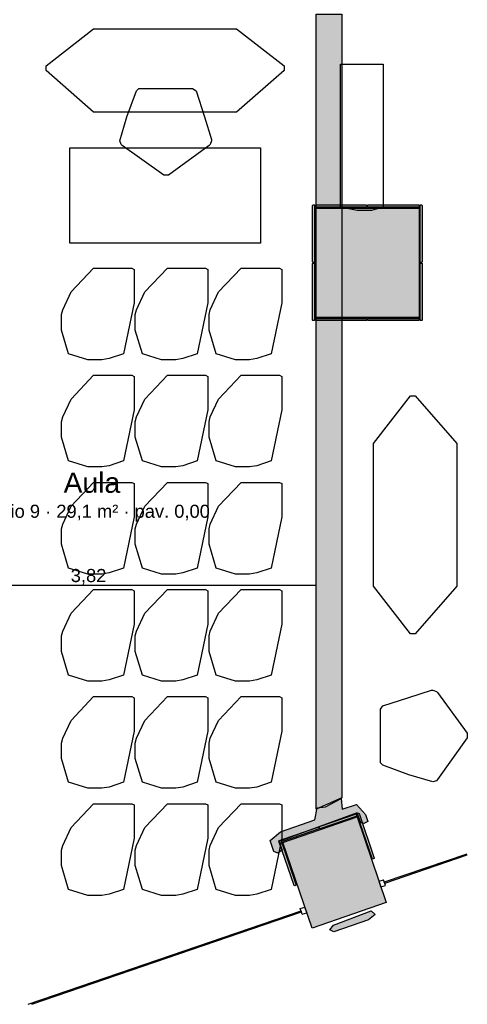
# Model space of a CAD drawing. Header units: millimetres. Extents: x -18533 to 137888, y -83624 to 7711.
# Tile 14 of 40: x 4591 to 8350, y -7025 to 1248. Entities that reach past the tile are written whole.
import ezdxf
from ezdxf.enums import TextEntityAlignment as Align

# ---------------------------------------------------------------- set-up
doc = ezdxf.new("R2010")
doc.units = ezdxf.units.MM
for name, color, linetype in [('A-ARREDI', 9, 'Continuous'), ('A-MISURE', 40, 'Continuous'), ('A-MURI-ESISTENTI', 7, 'Continuous'), ('A-MURI-NUOVI', 40, 'Continuous'), ('A-PILASTRI', 8, 'Continuous'), ('A-TESTI', 7, 'Continuous'), ('A-VETRINE', 4, 'Continuous')]:
    doc.layers.add(name, color=color, linetype=linetype)
doc.styles.add('VISIO', font='arial.ttf')

msp = doc.modelspace()

# ---------------------------------------------------------------- hatches: boundary and pattern name
at = {"layer": 'A-MURI-ESISTENTI'}
for points in [[(6725, -5740), (6695, -5650), (6780, -5575), (7070, -5475), (7090, -5375), (7160, -5365), (7290, -5295), (7300, -5385), (7420, -5345), (7495, -5430), (7515, -5490), (7480, -5505), (7455, -5500), (7424, -5415), (6768, -5656), (6795, -5730), (6760, -5755), (6725, -5740)], [(7195, -6400), (7225, -6359), (7542, -6240), (7575, -6270), (7520, -6315), (7230, -6415), (7195, -6400)]]:
    msp.add_hatch(color=7, dxfattribs=at).paths.add_polyline_path(points)
at = {"layer": 'A-MURI-NUOVI'}
msp.add_hatch(color=40, dxfattribs=at).paths.add_polyline_path([(7080, -5385), (7080, 1295), (7295, 1295), (7295, -5290), (7080, -5385)])
at = {"layer": 'A-PILASTRI'}
for points in [[(7067, -792), (7053, -792), (7049, -788), (7049, -313), (7053, -309), (7067, -309), (7067, -792)], [(7075, -327), (7075, -313), (7079, -309), (7503, -309), (7507, -313), (7507, -327), (7075, -327)], [(7513, -327), (7513, -313), (7517, -309), (7941, -309), (7945, -313), (7945, -327), (7513, -327)], [(7953, -309), (7967, -309), (7971, -313), (7971, -788), (7967, -792), (7953, -792), (7953, -309)], [(7945, -1255), (7075, -1255), (7075, -335), (7945, -335), (7945, -1255)], [(7067, -1281), (7053, -1281), (7049, -1277), (7049, -802), (7053, -798), (7067, -798), (7067, -1281)], [(7953, -798), (7967, -798), (7971, -802), (7971, -1277), (7967, -1281), (7953, -1281), (7953, -798)], [(7507, -1263), (7507, -1277), (7503, -1281), (7079, -1281), (7075, -1277), (7075, -1263), (7507, -1263)], [(7945, -1263), (7945, -1277), (7941, -1281), (7517, -1281), (7513, -1277), (7513, -1263), (7945, -1263)], [(6800, -5665), (7424, -5451), (7670, -6170), (7046, -6384), (6800, -5665)], [(7112, -5550), (7107, -5536), (7110, -5531), (7412, -5428), (7417, -5430), (7421, -5444), (7112, -5550)], [(7423, -5424), (7436, -5420), (7441, -5422), (7569, -5796), (7567, -5801), (7554, -5805), (7423, -5424)], [(6797, -5658), (6792, -5644), (6795, -5639), (7097, -5536), (7102, -5538), (7106, -5552), (6797, -5658)], [(6914, -6024), (6901, -6029), (6896, -6026), (6768, -5653), (6770, -5648), (6784, -5643), (6914, -6024)]]:
    msp.add_hatch(color=8, dxfattribs=at).paths.add_polyline_path(points)

# ---------------------------------------------------------------- linework, layer by layer
at = {"layer": 'A-ARREDI'}
for points in [[(6812, 860), (6812, 820), (6412, 470), (5212, 470), (4812, 820), (4812, 860), (5212, 1170), (6412, 1170), (6812, 860)], [(6812, 860), (6812, 820), (6412, 470), (5212, 470), (4812, 820), (4812, 860), (5212, 1170), (6412, 1170), (6812, 860)], [(7644.5, 873.7), (7644.5, -326.3), (7544.5, -356.3), (7424.5, -356.3), (7284.5, -326.3), (7284.5, 873.7), (7644.5, 873.7)], [(7644.5, 873.7), (7644.5, -326.3), (7544.5, -356.3), (7424.5, -356.3), (7284.5, -326.3), (7284.5, 873.7), (7644.5, 873.7)], [(6072, 650), (6142, 430), (6202, 240), (6202, 230), (6192, 200), (6182, 190), (5842, -60), (5802, -60), (5452, 190), (5442, 200), (5432, 230), (5492, 430), (5572, 650), (5592, 670), (6042, 670), (6072, 650)], [(6072, 650), (6142, 430), (6202, 240), (6202, 230), (6192, 200), (6182, 190), (5842, -60), (5802, -60), (5452, 190), (5442, 200), (5432, 230), (5492, 430), (5572, 650), (5592, 670), (6042, 670), (6072, 650)], [(6612, -630), (5012, -630), (5012, 170), (6612, 170), (6612, -630)], [(6612, -630), (5012, -630), (5012, 170), (6612, 170), (6612, -630)], [(5002, -1560), (4942, -1360), (4942, -1230), (4952, -1190), (5022, -1040), (5212, -840), (5532, -840), (5552, -850), (5552, -1130), (5462, -1560), (5342, -1600), (5282, -1610), (5162, -1610), (5002, -1560)], [(5002, -1560), (4942, -1360), (4942, -1230), (4952, -1190), (5022, -1040), (5212, -840), (5532, -840), (5552, -850), (5552, -1130), (5462, -1560), (5342, -1600), (5282, -1610), (5162, -1610), (5002, -1560)], [(5622, -1560), (5562, -1360), (5562, -1230), (5572, -1190), (5642, -1040), (5832, -840), (6152, -840), (6172, -850), (6172, -1130), (6082, -1560), (5962, -1600), (5902, -1610), (5782, -1610), (5622, -1560)], [(5622, -1560), (5562, -1360), (5562, -1230), (5572, -1190), (5642, -1040), (5832, -840), (6152, -840), (6172, -850), (6172, -1130), (6082, -1560), (5962, -1600), (5902, -1610), (5782, -1610), (5622, -1560)], [(6242, -1560), (6182, -1360), (6182, -1230), (6192, -1190), (6262, -1040), (6452, -840), (6772, -840), (6792, -850), (6792, -1130), (6702, -1560), (6582, -1600), (6522, -1610), (6402, -1610), (6242, -1560)], [(6242, -1560), (6182, -1360), (6182, -1230), (6192, -1190), (6262, -1040), (6452, -840), (6772, -840), (6792, -850), (6792, -1130), (6702, -1560), (6582, -1600), (6522, -1610), (6402, -1610), (6242, -1560)], [(5002, -2460), (4942, -2260), (4942, -2130), (4952, -2090), (5022, -1940), (5212, -1740), (5532, -1740), (5552, -1750), (5552, -2030), (5462, -2460), (5342, -2500), (5282, -2510), (5162, -2510), (5002, -2460)], [(5002, -2460), (4942, -2260), (4942, -2130), (4952, -2090), (5022, -1940), (5212, -1740), (5532, -1740), (5552, -1750), (5552, -2030), (5462, -2460), (5342, -2500), (5282, -2510), (5162, -2510), (5002, -2460)], [(5622, -2460), (5562, -2260), (5562, -2130), (5572, -2090), (5642, -1940), (5832, -1740), (6152, -1740), (6172, -1750), (6172, -2030), (6082, -2460), (5962, -2500), (5902, -2510), (5782, -2510), (5622, -2460)], [(5622, -2460), (5562, -2260), (5562, -2130), (5572, -2090), (5642, -1940), (5832, -1740), (6152, -1740), (6172, -1750), (6172, -2030), (6082, -2460), (5962, -2500), (5902, -2510), (5782, -2510), (5622, -2460)], [(6242, -2460), (6182, -2260), (6182, -2130), (6192, -2090), (6262, -1940), (6452, -1740), (6772, -1740), (6792, -1750), (6792, -2030), (6702, -2460), (6582, -2500), (6522, -2510), (6402, -2510), (6242, -2460)], [(6242, -2460), (6182, -2260), (6182, -2130), (6192, -2090), (6262, -1940), (6452, -1740), (6772, -1740), (6792, -1750), (6792, -2030), (6702, -2460), (6582, -2500), (6522, -2510), (6402, -2510), (6242, -2460)], [(7873.2, -1913.2), (7913.2, -1913.2), (8263.2, -2313.2), (8263.2, -3513.2), (7913.2, -3913.2), (7873.2, -3913.2), (7563.2, -3513.2), (7563.2, -2313.2), (7873.2, -1913.2)], [(7873.2, -1913.2), (7913.2, -1913.2), (8263.2, -2313.2), (8263.2, -3513.2), (7913.2, -3913.2), (7873.2, -3913.2), (7563.2, -3513.2), (7563.2, -2313.2), (7873.2, -1913.2)], [(5002, -3360), (4942, -3160), (4942, -3030), (4952, -2990), (5022, -2840), (5212, -2640), (5532, -2640), (5552, -2650), (5552, -2930), (5462, -3360), (5342, -3400), (5282, -3410), (5162, -3410), (5002, -3360)], [(5002, -3360), (4942, -3160), (4942, -3030), (4952, -2990), (5022, -2840), (5212, -2640), (5532, -2640), (5552, -2650), (5552, -2930), (5462, -3360), (5342, -3400), (5282, -3410), (5162, -3410), (5002, -3360)], [(5622, -3360), (5562, -3160), (5562, -3030), (5572, -2990), (5642, -2840), (5832, -2640), (6152, -2640), (6172, -2650), (6172, -2930), (6082, -3360), (5962, -3400), (5902, -3410), (5782, -3410), (5622, -3360)], [(5622, -3360), (5562, -3160), (5562, -3030), (5572, -2990), (5642, -2840), (5832, -2640), (6152, -2640), (6172, -2650), (6172, -2930), (6082, -3360), (5962, -3400), (5902, -3410), (5782, -3410), (5622, -3360)], [(6242, -3360), (6182, -3160), (6182, -3030), (6192, -2990), (6262, -2840), (6452, -2640), (6772, -2640), (6792, -2650), (6792, -2930), (6702, -3360), (6582, -3400), (6522, -3410), (6402, -3410), (6242, -3360)], [(6242, -3360), (6182, -3160), (6182, -3030), (6192, -2990), (6262, -2840), (6452, -2640), (6772, -2640), (6792, -2650), (6792, -2930), (6702, -3360), (6582, -3400), (6522, -3410), (6402, -3410), (6242, -3360)], [(5002, -4260), (4942, -4060), (4942, -3930), (4952, -3890), (5022, -3740), (5212, -3540), (5532, -3540), (5552, -3550), (5552, -3830), (5462, -4260), (5342, -4300), (5282, -4310), (5162, -4310), (5002, -4260)], [(5002, -4260), (4942, -4060), (4942, -3930), (4952, -3890), (5022, -3740), (5212, -3540), (5532, -3540), (5552, -3550), (5552, -3830), (5462, -4260), (5342, -4300), (5282, -4310), (5162, -4310), (5002, -4260)], [(5622, -4260), (5562, -4060), (5562, -3930), (5572, -3890), (5642, -3740), (5832, -3540), (6152, -3540), (6172, -3550), (6172, -3830), (6082, -4260), (5962, -4300), (5902, -4310), (5782, -4310), (5622, -4260)], [(5622, -4260), (5562, -4060), (5562, -3930), (5572, -3890), (5642, -3740), (5832, -3540), (6152, -3540), (6172, -3550), (6172, -3830), (6082, -4260), (5962, -4300), (5902, -4310), (5782, -4310), (5622, -4260)], [(6242, -4260), (6182, -4060), (6182, -3930), (6192, -3890), (6262, -3740), (6452, -3540), (6772, -3540), (6792, -3550), (6792, -3830), (6702, -4260), (6582, -4300), (6522, -4310), (6402, -4310), (6242, -4260)], [(6242, -4260), (6182, -4060), (6182, -3930), (6192, -3890), (6262, -3740), (6452, -3540), (6772, -3540), (6792, -3550), (6792, -3830), (6702, -4260), (6582, -4300), (6522, -4310), (6402, -4310), (6242, -4260)], [(5002, -5160), (4942, -4960), (4942, -4830), (4952, -4790), (5022, -4640), (5212, -4440), (5532, -4440), (5552, -4450), (5552, -4730), (5462, -5160), (5342, -5200), (5282, -5210), (5162, -5210), (5002, -5160)], [(5002, -5160), (4942, -4960), (4942, -4830), (4952, -4790), (5022, -4640), (5212, -4440), (5532, -4440), (5552, -4450), (5552, -4730), (5462, -5160), (5342, -5200), (5282, -5210), (5162, -5210), (5002, -5160)], [(5622, -5160), (5562, -4960), (5562, -4830), (5572, -4790), (5642, -4640), (5832, -4440), (6152, -4440), (6172, -4450), (6172, -4730), (6082, -5160), (5962, -5200), (5902, -5210), (5782, -5210), (5622, -5160)], [(5622, -5160), (5562, -4960), (5562, -4830), (5572, -4790), (5642, -4640), (5832, -4440), (6152, -4440), (6172, -4450), (6172, -4730), (6082, -5160), (5962, -5200), (5902, -5210), (5782, -5210), (5622, -5160)], [(6242, -5160), (6182, -4960), (6182, -4830), (6192, -4790), (6262, -4640), (6452, -4440), (6772, -4440), (6792, -4450), (6792, -4730), (6702, -5160), (6582, -5200), (6522, -5210), (6402, -5210), (6242, -5160)], [(6242, -5160), (6182, -4960), (6182, -4830), (6192, -4790), (6262, -4640), (6452, -4440), (6772, -4440), (6792, -4450), (6792, -4730), (6702, -5160), (6582, -5200), (6522, -5210), (6402, -5210), (6242, -5160)], [(7640.3, -4516.5), (7860.3, -4446.5), (8050.3, -4386.5), (8060.3, -4386.5), (8090.3, -4396.5), (8100.3, -4406.5), (8350, -4746.1), (8350, -4786.9), (8100.3, -5136.5), (8090.3, -5146.5), (8060.3, -5156.5), (7860.3, -5096.5), (7640.3, -5016.5), (7620.3, -4996.5), (7620.3, -4546.5), (7640.3, -4516.5)], [(7640.3, -4516.5), (7860.3, -4446.5), (8050.3, -4386.5), (8060.3, -4386.5), (8090.3, -4396.5), (8100.3, -4406.5), (8350, -4746.1), (8350, -4786.9), (8100.3, -5136.5), (8090.3, -5146.5), (8060.3, -5156.5), (7860.3, -5096.5), (7640.3, -5016.5), (7620.3, -4996.5), (7620.3, -4546.5), (7640.3, -4516.5)], [(5002, -6060), (4942, -5860), (4942, -5730), (4952, -5690), (5022, -5540), (5212, -5340), (5532, -5340), (5552, -5350), (5552, -5630), (5462, -6060), (5342, -6100), (5282, -6110), (5162, -6110), (5002, -6060)], [(5002, -6060), (4942, -5860), (4942, -5730), (4952, -5690), (5022, -5540), (5212, -5340), (5532, -5340), (5552, -5350), (5552, -5630), (5462, -6060), (5342, -6100), (5282, -6110), (5162, -6110), (5002, -6060)], [(5622, -6060), (5562, -5860), (5562, -5730), (5572, -5690), (5642, -5540), (5832, -5340), (6152, -5340), (6172, -5350), (6172, -5630), (6082, -6060), (5962, -6100), (5902, -6110), (5782, -6110), (5622, -6060)], [(5622, -6060), (5562, -5860), (5562, -5730), (5572, -5690), (5642, -5540), (5832, -5340), (6152, -5340), (6172, -5350), (6172, -5630), (6082, -6060), (5962, -6100), (5902, -6110), (5782, -6110), (5622, -6060)], [(6242, -6060), (6182, -5860), (6182, -5730), (6192, -5690), (6262, -5540), (6452, -5340), (6772, -5340), (6792, -5350), (6792, -5630), (6702, -6060), (6582, -6100), (6522, -6110), (6402, -6110), (6242, -6060)], [(6242, -6060), (6182, -5860), (6182, -5730), (6192, -5690), (6262, -5540), (6452, -5340), (6772, -5340), (6792, -5350), (6792, -5630), (6702, -6060), (6582, -6100), (6522, -6110), (6402, -6110), (6242, -6060)]]:
    msp.add_lwpolyline(points, close=True, dxfattribs=at)
at = {"layer": 'A-MISURE'}
msp.add_line((3259.8, -3502.5), (7079, -3502.5), dxfattribs=at)
at = {"layer": 'A-MURI-ESISTENTI'}
for points in [[(6725, -5740), (6695, -5650), (6780, -5575), (7070, -5475), (7090, -5375), (7160, -5365), (7290, -5295), (7300, -5385), (7420, -5345), (7495, -5430), (7515, -5490), (7480, -5505), (7455, -5500), (7424, -5415), (6768, -5656), (6795, -5730), (6760, -5755), (6725, -5740)], [(7195, -6400), (7225, -6359), (7542, -6240), (7575, -6270), (7520, -6315), (7230, -6415), (7195, -6400)]]:
    msp.add_lwpolyline(points, close=True, dxfattribs=at)
at = {"layer": 'A-MURI-NUOVI'}
msp.add_lwpolyline([(7080, -5385), (7080, 1295), (7295, 1295), (7295, -5290), (7080, -5385)], close=True, dxfattribs=at)
at = {"layer": 'A-PILASTRI'}
for points in [[(7067, -792), (7053, -792), (7049, -788), (7049, -313), (7053, -309), (7067, -309), (7067, -792)], [(7075, -327), (7075, -313), (7079, -309), (7503, -309), (7507, -313), (7507, -327), (7075, -327)], [(7513, -327), (7513, -313), (7517, -309), (7941, -309), (7945, -313), (7945, -327), (7513, -327)], [(7953, -309), (7967, -309), (7971, -313), (7971, -788), (7967, -792), (7953, -792), (7953, -309)], [(7945, -1255), (7075, -1255), (7075, -335), (7945, -335), (7945, -1255)], [(7067, -1281), (7053, -1281), (7049, -1277), (7049, -802), (7053, -798), (7067, -798), (7067, -1281)], [(7953, -798), (7967, -798), (7971, -802), (7971, -1277), (7967, -1281), (7953, -1281), (7953, -798)], [(7507, -1263), (7507, -1277), (7503, -1281), (7079, -1281), (7075, -1277), (7075, -1263), (7507, -1263)], [(7945, -1263), (7945, -1277), (7941, -1281), (7517, -1281), (7513, -1277), (7513, -1263), (7945, -1263)], [(6800, -5665), (7424, -5451), (7670, -6170), (7046, -6384), (6800, -5665)], [(7112, -5550), (7107, -5536), (7110, -5531), (7412, -5428), (7417, -5430), (7421, -5444), (7112, -5550)], [(7423, -5424), (7436, -5420), (7441, -5422), (7569, -5796), (7567, -5801), (7554, -5805), (7423, -5424)], [(6797, -5658), (6792, -5644), (6795, -5639), (7097, -5536), (7102, -5538), (7106, -5552), (6797, -5658)], [(6914, -6024), (6901, -6029), (6896, -6026), (6768, -5653), (6770, -5648), (6784, -5643), (6914, -6024)]]:
    msp.add_lwpolyline(points, close=True, dxfattribs=at)
at = {"layer": 'A-VETRINE'}
for p, q in [((7653.3, -5997.2), (8350, -5759.6)), ((7656.5, -6006.6), (8350, -5770.1)), ((7609, -5991.2), (7646.8, -5978.2)), ((7625.1, -6038.5), (7609, -5991.2)), ((7625.1, -6038.5), (7663, -6025.6)), ((7663, -6025.6), (7646.8, -5978.2)), ((7656.5, -6006.6), (7653.3, -5997.2)), ((4662.6, -7025), (6954.2, -6239.9)), ((4693.6, -7025), (6957.5, -6249.4)), ((6947.7, -6221), (6985.6, -6208)), ((6963.9, -6268.3), (6947.7, -6221)), ((6957.5, -6249.4), (6954.2, -6239.9)), ((6963.9, -6268.3), (7001.8, -6255.3)), ((7001.8, -6255.3), (6985.6, -6208))]:
    msp.add_line(p, q, dxfattribs=at)

# ---------------------------------------------------------------- texts
at = {"layer": 'A-MISURE', "style": 'VISIO'}
msp.add_text('3,82', height=110, dxfattribs=at).set_placement((5169.4, -3422.5), align=Align.MIDDLE_CENTER)
at = {"layer": 'A-TESTI', "style": 'VISIO'}
for s, height, p in [('Aula', 170, (5197.5, -2642.5)), ('Ufficio 9 · 29,1 m² · pav. 0,00', 110, (5197.5, -2882.5))]:
    msp.add_text(s, height=height, dxfattribs=at).set_placement(p, align=Align.MIDDLE_CENTER)

doc.saveas('drawing.dxf')
